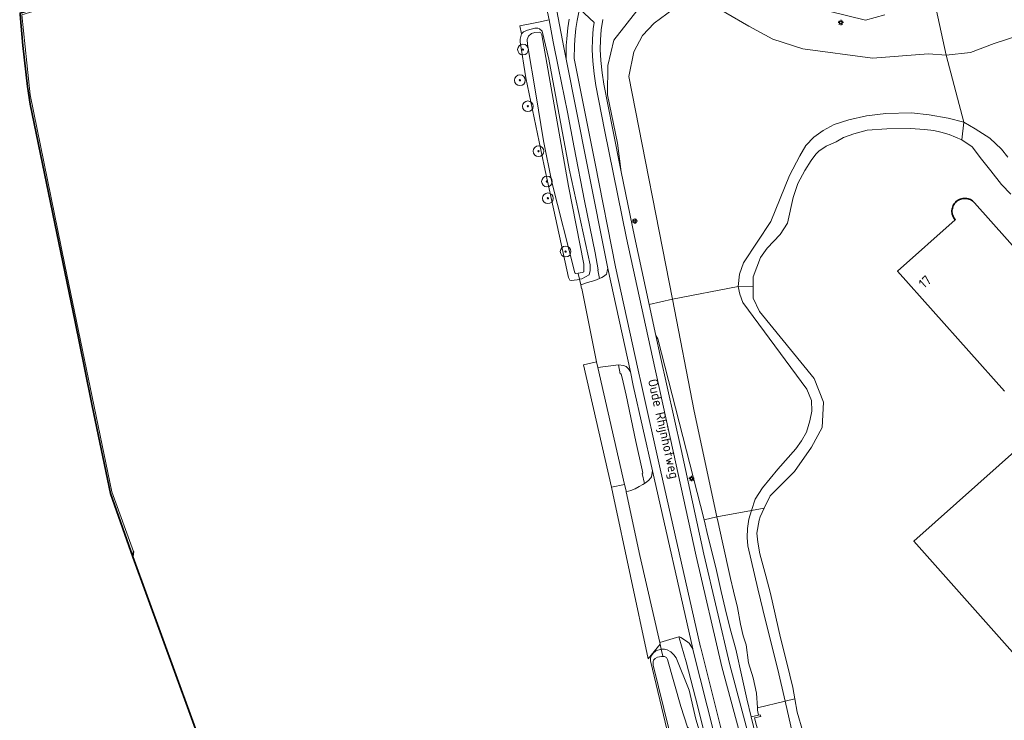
# Model space of a CAD drawing. Header units: metres. Extents: x 89394 to 92106, y 463550 to 466167.
# Tile 11 of 112: x 90584 to 90767, y 464555 to 464686. Entities that reach past the tile are written whole.
import ezdxf
from ezdxf.enums import TextEntityAlignment as Align

# ---------------------------------------------------------------- set-up
doc = ezdxf.new("R2010")
doc.units = ezdxf.units.M
for name, color, linetype, lineweight in [('B-PV-GK-BESCHOEIING-G', 253, 'OB-BESCHOEIING-BLOK', 35), ('B-PV-GR-BOOM-S', 90, 'Continuous', 25), ('B-PV-GR-BOUWLAND_BRAAKLIGGEND-GV', 200, 'Continuous', 13), ('B-PV-IE-MEUBILAIR-S', 7, 'Continuous', 25), ('B-PV-IE-TERREINAFSCHEIDING_KUNSTMATIG_HEKWERK-G', 20, 'IE-TERREINAFSCHEIDING_KUNSTMATIG-SO', 18), ('B-PV-OG-BEBOUWING-GV', 7, 'Continuous', 35), ('B-PV-OG-BEBOUWING-T18', 1, 'Continuous', 18), ('B-PV-OG-TERREIN_BEGROEID-GV', 7, 'Continuous', 18), ('B-PV-OG-TERREIN_ERF-GV', 50, 'Continuous', 18), ('B-PV-OG-TERREIN_OEVER-GV', 7, 'Continuous', 18), ('B-PV-OG-TOPOGRAFIE-T18', 1, 'Continuous', 18), ('B-PV-OG-WATER_KANAAL-GV', 120, 'Continuous', 18), ('B-PV-OG-WATER_SLOOT-GV', 120, 'Continuous', 18), ('B-PV-OG-WEG-GV', 7, 'Continuous', 18), ('B-PV-VH-VERHARDING_ASFALT-GV', 210, 'Continuous', 18), ('B-PV-VH-VERHARDING_BETON-GV', 252, 'Continuous', 18), ('B-PV-VH-VERHARDING_GESLOTEN-GV', 210, 'Continuous', 18), ('B-PV-VH-VERHARDING_OPEN_TEGEL-GV', 90, 'Continuous', 18)]:
    doc.layers.add(name, color=color, linetype=linetype, lineweight=lineweight)
doc.styles.add('NLCS-ISO', font='NLCS-ISO.ttf')
doc.styles.add('NLCS-ISO-M500-T18', font='NLCS-ISO.ttf', dxfattribs={"height": 0.9})
doc.linetypes.add('IE-TERREINAFSCHEIDING_KUNSTMATIG-SO', pattern='A,4,[82,NLCS.SHX,S=0.75,R=90,X=0,Y=0],4,-2', length=10)
doc.linetypes.add('OB-BESCHOEIING-BLOK', pattern='A,6,-1,[152,NLCS.SHX,S=2,R=0,X=-1,Y=0]', length=7)

# ---------------------------------------------------------------- blocks, each defined once
blk = doc.blocks.new('SIE-MEUBILAIR_PAAL_LICHTMAST-SO')
for points in [[(-0.62, 0), (-1, 0)], [(-0.71, 0.71), (-0.44, 0.44)], [(0, 1), (0, 0.62)], [(0.44, 0.44), (0.71, 0.71)], [(1, 0), (0.62, 0)], [(-0.71, -0.71), (-0.44, -0.44)], [(0, -0.62), (0, -1)], [(0.44, -0.44), (0.71, -0.71)]]:
    blk.add_lwpolyline(points)
blk.add_circle((0, 0), 0.5)
blk = doc.blocks.new('SGR-BOOM_GBKN-SO')
at = {"linetype": 'ByBlock', "lineweight": 18}
h = blk.add_hatch(color=0, dxfattribs=at)
h.dxf.hatch_style = 1
edge = h.paths.add_edge_path()
edge.add_arc((0, 0), 0.25, 0, 360)
at = {"color": 0, "linetype": 'ByBlock', "lineweight": 18}
for radius in [2, 0.25]:
    blk.add_circle((0, 0), radius, dxfattribs=at)
at = {"color": 0, "linetype": 'ByBlock', "lineweight": 18, "style": 'NLCS-ISO'}
blk.add_attdef('SOORT', (2.5, 0), '', height=1.5, dxfattribs=at)

msp = doc.modelspace()

# ---------------------------------------------------------------- linework, layer by layer
at = {"layer": 'B-PV-GK-BESCHOEIING-G', "flags": 128}
for points in [[(90584.453, 464687.086), (90583.852, 464686.901), (90583.876, 464686.631), (90584.378, 464680.839), (90585.208, 464673.192), (90585.696, 464669.918), (90594.088, 464629.321), (90595.863, 464620.732), (90597.259, 464613.679), (90600.682, 464597.333), (90604.895, 464585.477), (90604.993, 464586.518)], [(90627.891, 464522.185), (90623.165, 464535.045), (90618.257, 464548.8), (90604.895, 464585.477)]]:
    msp.add_lwpolyline(points, dxfattribs=at)
at = {"layer": 'B-PV-GR-BOUWLAND_BRAAKLIGGEND-GV', "flags": 128}
for points in [[(90692.577, 464685.711), (90692.24, 464683.788), (90692.098, 464681.951), (90692.054, 464680.09), (90692.199, 464678.047), (90692.443, 464675.747), (90692.723, 464673.668), (90694.331, 464665.424), (90695.991, 464657.274), (90695.27, 464662.65), (90693.445, 464671.646), (90693.488, 464677.122), (90694.589, 464681.842), (90701.374, 464690.588)], [(90720.814, 464690.757), (90741.54, 464685.579), (90745.175, 464686.556)]]:
    msp.add_lwpolyline(points, dxfattribs=at)
at = {"layer": 'B-PV-IE-TERREINAFSCHEIDING_KUNSTMATIG_HEKWERK-G', "flags": 128}
for points in [[(90687.949, 464638.327), (90688.185, 464637.258), (90688.418, 464636.205), (90688.57, 464635.516)], [(90703.248, 464569.184), (90703.46, 464568.276), (90703.759, 464566.994)]]:
    msp.add_lwpolyline(points, dxfattribs=at)
at = {"layer": 'B-PV-OG-BEBOUWING-GV', "flags": 128}
for points in [[(90782.199, 464628.71), (90761.877, 464651.547), (90761.712, 464651.715), (90761.531, 464651.866), (90761.337, 464651.999), (90761.13, 464652.112), (90760.913, 464652.204), (90760.688, 464652.275), (90760.458, 464652.323), (90760.224, 464652.348), (90759.988, 464652.35), (90759.753, 464652.329), (90759.522, 464652.285), (90759.296, 464652.219), (90759.077, 464652.131), (90758.869, 464652.022), (90758.671, 464651.893), (90758.488, 464651.745), (90758.32, 464651.58), (90758.169, 464651.399), (90758.036, 464651.205), (90757.923, 464650.998), (90757.831, 464650.781), (90757.761, 464650.556), (90757.713, 464650.326), (90757.687, 464650.091), (90757.685, 464649.856), (90757.706, 464649.621), (90757.75, 464649.39), (90757.817, 464649.164), (90757.905, 464648.945), (90758.014, 464648.736), (90758.143, 464648.539), (90758.291, 464648.356), (90747.534, 464638.783), (90767.477, 464616.372)], [(90782.418, 464616.777), (90750.572, 464588.437), (90770.497, 464566.047)]]:
    msp.add_lwpolyline(points, dxfattribs=at)
at = {"layer": 'B-PV-OG-TERREIN_BEGROEID-GV', "flags": 128}
for points in [[(90682.513, 464685.642), (90680.567, 464685.245), (90679.335, 464684.994), (90677.045, 464684.527), (90677.374, 464683.041), (90677.777, 464683.383), (90678.493, 464683.724), (90679.896, 464684.091), (90680.44, 464684.089), (90680.724, 464684.002), (90681.209, 464683.514), (90682.45, 464678.303), (90686.242, 464657.892), (90690.185, 464639.97), (90690.18, 464638.911), (90689.977, 464638.111), (90688.63, 464637.372), (90688.185, 464637.258), (90688.418, 464636.205), (90689.688, 464636.646), (90691.07, 464637.057), (90691.901, 464637.391), (90691.603, 464638.989), (90691.699, 464639.004), (90691.146, 464642.206), (90689.105, 464651.895), (90687.224, 464661.826), (90685.977, 464668.451), (90684.305, 464676.614), (90683.315, 464681.571)], [(90691.63, 464620.818), (90691.391, 464621.865), (90688.954, 464621.309), (90694.167, 464598.476), (90696.599, 464599.012)], [(90695.502, 464621.301), (90694.982, 464621.252), (90691.63, 464620.818), (90696.599, 464599.012), (90696.878, 464597.833), (90696.921, 464597.631), (90697.758, 464597.88), (90698.558, 464598.169), (90699.35, 464598.588), (90699.994, 464598.964), (90700.351, 464599.194), (90699.894, 464601.053), (90700.039, 464601.099), (90699.91, 464601.733), (90698.731, 464607.035), (90696.875, 464615.636), (90696.35, 464618.072), (90695.961, 464619.651), (90695.798, 464619.633)]]:
    msp.add_lwpolyline(points, close=True, dxfattribs=at)
at = {"layer": 'B-PV-OG-TERREIN_ERF-GV', "flags": 128}
for points in [[(90584.192, 464686.59), (90585.721, 464671.648), (90592.21, 464639.955), (90600.983, 464597.596), (90604.993, 464586.518), (90604.895, 464585.477), (90618.257, 464548.8)], [(90704.563, 464553.112), (90701.444, 464566.082), (90701.474, 464566.593), (90701.624, 464567.078), (90701.922, 464567.538), (90702.46, 464567.946), (90703.46, 464568.276), (90703.248, 464569.184), (90701.005, 464566.504), (90694.439, 464597.283), (90694.167, 464598.476), (90688.954, 464621.309), (90691.391, 464621.865), (90688.633, 464635.531), (90688.57, 464635.516), (90688.418, 464636.205), (90688.185, 464637.258), (90687.743, 464637.146), (90686.655, 464637.007), (90686.369, 464637.122), (90686.143, 464637.609), (90681.608, 464658.395), (90678.176, 464674.856), (90677.14, 464681.526), (90677.143, 464682.069), (90677.374, 464683.041), (90677.045, 464684.527), (90679.335, 464684.994), (90680.567, 464685.245), (90682.513, 464685.642), (90682.052, 464687.982)], [(90768.641, 464653.111), (90766.893, 464654.927), (90764.955, 464657.467), (90763.213, 464659.64), (90761.469, 464661.977), (90759.514, 464663.283), (90757.158, 464664.241), (90755.626, 464664.716), (90754.316, 464664.988), (90752.559, 464665.185), (90749.959, 464665.4), (90745.558, 464665.305), (90741.839, 464665.067), (90739.405, 464664.42), (90737.421, 464663.724), (90736.105, 464662.926), (90734.232, 464662.094), (90732.837, 464661.144), (90732.291, 464660.575), (90731.417, 464659.413), (90730.258, 464657.534), (90728.927, 464655.145), (90728.075, 464652.519), (90726.988, 464647.699), (90725.64, 464645.632), (90723.19, 464643.057), (90721.974, 464641.345), (90720.586, 464637.723), (90720.589, 464635.951), (90720.593, 464633.765), (90721.753, 464631.235), (90731.991, 464618.779), (90733.743, 464614.348), (90733.488, 464609.609), (90731.476, 464605.979), (90728.301, 464601.415), (90723.737, 464596.905), (90722.673, 464594.586), (90721.932, 464592.972), (90721.707, 464592.313), (90721.307, 464589.938), (90721.439, 464588.227), (90721.828, 464586.086), (90722.987, 464581.924), (90723.841, 464578.64), (90725.699, 464570.37), (90726.904, 464565.724), (90727.987, 464561.148), (90728.365, 464559.001), (90728.802, 464556.513), (90729.888, 464552.935)], [(90767.477, 464616.372), (90747.534, 464638.783), (90758.291, 464648.356), (90758.143, 464648.539), (90758.014, 464648.736), (90757.905, 464648.945), (90757.817, 464649.164), (90757.75, 464649.39), (90757.706, 464649.621), (90757.685, 464649.856), (90757.687, 464650.091), (90757.713, 464650.326), (90757.761, 464650.556), (90757.831, 464650.781), (90757.923, 464650.998), (90758.036, 464651.205), (90758.169, 464651.399), (90758.32, 464651.58), (90758.488, 464651.745), (90758.671, 464651.893), (90758.869, 464652.022), (90759.077, 464652.131), (90759.296, 464652.219), (90759.522, 464652.285), (90759.753, 464652.329), (90759.988, 464652.35), (90760.224, 464652.348), (90760.458, 464652.323), (90760.688, 464652.275), (90760.913, 464652.204), (90761.13, 464652.112), (90761.337, 464651.999), (90761.531, 464651.866), (90761.712, 464651.715), (90761.877, 464651.547), (90782.199, 464628.71)], [(90770.497, 464566.047), (90750.572, 464588.437), (90782.418, 464616.777)]]:
    msp.add_lwpolyline(points, dxfattribs=at)
at = {"layer": 'B-PV-OG-TERREIN_OEVER-GV', "flags": 128}
for points in [[(90768.196, 464692.52), (90767.004, 464691.892), (90765.51, 464691.189), (90763.239, 464690.215), (90761.358, 464689.437), (90759.107, 464688.673), (90757.538, 464688.21), (90756.782, 464688.023), (90754.92, 464687.652), (90754.729, 464687.615), (90756.591, 464679.051), (90761.122, 464679.544), (90765.571, 464681.214), (90770.362, 464682.793)], [(90701.374, 464690.588), (90694.589, 464681.842), (90693.488, 464677.122), (90693.445, 464671.646), (90695.27, 464662.65), (90695.991, 464657.274), (90698.447, 464645.218), (90701.195, 464632.561), (90705.521, 464633.536), (90697.379, 464675.052), (90698.345, 464679.705), (90699.934, 464682.722), (90702.11, 464685.035), (90705.681, 464687.625)], [(90745.175, 464686.556), (90741.54, 464685.579), (90720.814, 464690.757)], [(90711.199, 464689.5), (90719.802, 464684.458), (90724.252, 464682.021), (90729.854, 464680.269), (90742.855, 464678.512), (90753.281, 464679.311), (90756.591, 464679.051), (90754.729, 464687.615)], [(90768.099, 464660.01), (90766.904, 464661.509), (90764.718, 464663.584), (90761.986, 464665.343), (90759.908, 464666.554), (90759.514, 464663.283), (90761.469, 464661.977), (90763.213, 464659.64), (90764.955, 464657.467), (90766.893, 464654.927), (90768.641, 464653.111)], [(90710.507, 464553.178), (90709.927, 464555.228), (90708.666, 464560.605), (90706.221, 464566.69), (90705.812, 464567.23), (90705.21, 464567.772), (90704.58, 464568.143), (90704.047, 464568.271), (90703.46, 464568.276), (90702.46, 464567.946), (90701.922, 464567.538), (90701.624, 464567.078), (90701.474, 464566.593), (90701.444, 464566.082), (90704.563, 464553.112)], [(90704.897, 464553.176), (90701.954, 464565.303), (90701.912, 464565.961), (90701.987, 464566.203), (90702.331, 464566.54), (90702.747, 464566.755), (90703.503, 464566.894), (90704.039, 464566.888), (90704.427, 464566.738), (90704.642, 464566.346), (90707.132, 464557.558), (90708.338, 464553.736)]]:
    msp.add_lwpolyline(points, dxfattribs=at)
for points in [[(90681.209, 464683.514), (90680.724, 464684.002), (90680.44, 464684.089), (90679.896, 464684.091), (90678.493, 464683.724), (90677.777, 464683.383), (90677.374, 464683.041), (90677.143, 464682.069), (90677.14, 464681.526), (90678.176, 464674.856), (90681.608, 464658.395), (90686.143, 464637.609), (90686.369, 464637.122), (90686.655, 464637.007), (90687.743, 464637.146), (90688.185, 464637.258), (90688.63, 464637.372), (90689.977, 464638.111), (90690.18, 464638.911), (90690.185, 464639.97), (90686.242, 464657.892), (90682.45, 464678.303)], [(90679.263, 464683.092), (90679.865, 464683.261), (90680.752, 464683.344), (90680.98, 464683.2), (90681.15, 464682.856), (90686.173, 464654.66), (90689.002, 464640.054), (90689.021, 464638.661), (90688.777, 464638.54), (90687.517, 464638.355), (90687.353, 464638.451), (90683.029, 464655.357), (90681.511, 464663.087), (90680.082, 464671.874), (90678.484, 464681.035), (90678.458, 464681.979), (90678.689, 464682.607)], [(90759.514, 464663.283), (90759.908, 464666.554), (90756.95, 464667.321), (90753.443, 464667.958), (90750.127, 464668.288), (90745.316, 464668.198), (90741.739, 464667.753), (90738.474, 464666.971), (90735.702, 464666.133), (90733.628, 464665.01), (90731.904, 464663.784), (90730.434, 464662.239), (90729.274, 464660.292), (90727.363, 464656.598), (90723.921, 464648.067), (90718.772, 464640.356), (90718.069, 464638.232), (90717.81, 464635.946), (90720.589, 464635.951), (90720.586, 464637.723), (90721.974, 464641.345), (90723.19, 464643.057), (90725.64, 464645.632), (90726.988, 464647.699), (90728.075, 464652.519), (90728.927, 464655.145), (90730.258, 464657.534), (90731.417, 464659.413), (90732.291, 464660.575), (90732.837, 464661.144), (90734.232, 464662.094), (90736.105, 464662.926), (90737.421, 464663.724), (90739.405, 464664.42), (90741.839, 464665.067), (90745.558, 464665.305), (90749.959, 464665.4), (90752.559, 464665.185), (90754.316, 464664.988), (90755.626, 464664.716), (90757.158, 464664.241)], [(90720.589, 464635.951), (90717.81, 464635.946), (90718.1, 464634.465), (90718.638, 464632.945), (90730.61, 464616.762), (90731.461, 464614.671), (90731.527, 464612.669), (90731.19, 464610.858), (90730.57, 464608.735), (90729.638, 464607.127), (90728.565, 464605.671), (90725.212, 464601.848), (90722.308, 464598.338), (90720.958, 464596.248), (90720.3, 464594.143), (90722.673, 464594.586), (90723.737, 464596.905), (90728.301, 464601.415), (90731.476, 464605.979), (90733.488, 464609.609), (90733.743, 464614.348), (90731.991, 464618.779), (90721.753, 464631.235), (90720.593, 464633.765)], [(90705.521, 464633.536), (90701.195, 464632.561), (90702.452, 464626.773), (90702.842, 464626.184), (90711.464, 464592.405), (90713.795, 464592.93), (90709.616, 464612.655)], [(90713.795, 464592.93), (90711.464, 464592.405), (90712.127, 464589.421), (90713.602, 464583.49), (90714.637, 464579.025), (90715.402, 464575.837), (90716.294, 464572.056), (90717.384, 464568.249), (90718.575, 464562.946), (90719.392, 464559.034), (90720.215, 464555.664), (90721.604, 464555.987), (90721.419, 464556.877), (90721.391, 464557.307), (90721.213, 464560.074), (90720.618, 464562.925), (90719.705, 464565.744), (90719.285, 464569.056), (90718.752, 464570.755), (90718.238, 464572.94), (90717.696, 464576.038), (90716.898, 464579.118), (90716.362, 464581.475), (90714.843, 464588.488), (90714.056, 464591.928)], [(90721.932, 464592.972), (90722.673, 464594.586), (90720.3, 464594.143), (90719.813, 464592.528), (90719.547, 464590.802), (90719.485, 464589.115), (90719.607, 464587.547), (90721.468, 464579.557), (90722.915, 464573.617), (90725.171, 464564.477), (90726.568, 464558.548), (90728.365, 464559.001), (90727.987, 464561.148), (90726.904, 464565.724), (90725.699, 464570.37), (90723.841, 464578.64), (90722.987, 464581.924), (90721.828, 464586.086), (90721.439, 464588.227), (90721.307, 464589.938), (90721.707, 464592.313)], [(90728.365, 464559.001), (90726.568, 464558.548), (90727.653, 464553.94), (90728.131, 464551.05), (90727.484, 464549.782), (90726.268, 464549.618), (90725.143, 464549.465), (90724.187, 464549.93), (90723.127, 464550.65), (90722.556, 464552.498), (90721.112, 464552.067), (90721.521, 464550.901), (90722.165, 464549.999), (90723.463, 464548.677), (90724.438, 464548.36), (90725.521, 464548.163), (90726.555, 464548.215), (90727.774, 464548.497), (90728.499, 464548.732), (90728.904, 464548.863), (90729.695, 464549.961), (90730.138, 464550.942), (90729.888, 464552.935), (90728.802, 464556.513)]]:
    msp.add_lwpolyline(points, close=True, dxfattribs=at)
at = {"layer": 'B-PV-OG-WATER_KANAAL-GV', "flags": 128}
msp.add_lwpolyline([(90712.764, 464318.854), (90709.671, 464327.29), (90709.486, 464331.827), (90689.114, 464378.462), (90633.422, 464507.026), (90632.099, 464510.698), (90627.956, 464522.007), (90627.891, 464522.185), (90623.165, 464535.045), (90618.257, 464548.8), (90604.895, 464585.477), (90600.682, 464597.333), (90597.259, 464613.679), (90595.863, 464620.732), (90594.088, 464629.321), (90585.696, 464669.918), (90585.208, 464673.192), (90584.378, 464680.839), (90583.876, 464686.631), (90583.852, 464686.901), (90584.453, 464687.086), (90583.767, 464687.746), (90586.941, 464720.26), (90590.572, 464757.817)], dxfattribs=at)
at = {"layer": 'B-PV-OG-WATER_SLOOT-GV', "flags": 128}
for points in [[(90705.681, 464687.625), (90702.11, 464685.035), (90699.934, 464682.722), (90698.345, 464679.705), (90697.379, 464675.052), (90705.521, 464633.536), (90717.81, 464635.946), (90718.069, 464638.232), (90718.772, 464640.356), (90723.921, 464648.067), (90727.363, 464656.598), (90729.274, 464660.292), (90730.434, 464662.239), (90731.904, 464663.784), (90733.628, 464665.01), (90735.702, 464666.133), (90738.474, 464666.971), (90741.739, 464667.753), (90745.316, 464668.198), (90750.127, 464668.288), (90753.443, 464667.958), (90756.95, 464667.321), (90759.908, 464666.554), (90756.591, 464679.051), (90753.281, 464679.311), (90742.855, 464678.512), (90729.854, 464680.269), (90724.252, 464682.021), (90719.802, 464684.458), (90711.199, 464689.5)], [(90770.362, 464682.793), (90765.571, 464681.214), (90761.122, 464679.544), (90756.591, 464679.051), (90759.908, 464666.554), (90761.986, 464665.343), (90764.718, 464663.584), (90766.904, 464661.509), (90768.099, 464660.01)]]:
    msp.add_lwpolyline(points, dxfattribs=at)
for points in [[(90681.15, 464682.856), (90680.98, 464683.2), (90680.752, 464683.344), (90679.865, 464683.261), (90679.263, 464683.092), (90678.689, 464682.607), (90678.458, 464681.979), (90678.484, 464681.035), (90680.082, 464671.874), (90681.511, 464663.087), (90683.029, 464655.357), (90687.353, 464638.451), (90687.517, 464638.355), (90688.777, 464638.54), (90689.021, 464638.661), (90689.002, 464640.054), (90686.173, 464654.66)], [(90717.81, 464635.946), (90705.521, 464633.536), (90709.616, 464612.655), (90713.795, 464592.93), (90720.3, 464594.143), (90720.958, 464596.248), (90722.308, 464598.338), (90725.212, 464601.848), (90728.565, 464605.671), (90729.638, 464607.127), (90730.57, 464608.735), (90731.19, 464610.858), (90731.527, 464612.669), (90731.461, 464614.671), (90730.61, 464616.762), (90718.638, 464632.945), (90718.1, 464634.465)], [(90720.3, 464594.143), (90713.795, 464592.93), (90714.056, 464591.928), (90714.843, 464588.488), (90716.362, 464581.475), (90716.898, 464579.118), (90717.696, 464576.038), (90718.238, 464572.94), (90718.752, 464570.755), (90719.285, 464569.056), (90719.705, 464565.744), (90720.618, 464562.925), (90721.213, 464560.074), (90721.391, 464557.307), (90726.568, 464558.548), (90725.171, 464564.477), (90722.915, 464573.617), (90721.468, 464579.557), (90719.607, 464587.547), (90719.485, 464589.115), (90719.547, 464590.802), (90719.813, 464592.528)], [(90704.642, 464566.346), (90704.427, 464566.738), (90704.039, 464566.888), (90703.503, 464566.894), (90702.747, 464566.755), (90702.331, 464566.54), (90701.987, 464566.203), (90701.912, 464565.961), (90701.954, 464565.303), (90704.897, 464553.176), (90704.938, 464552.03), (90705.868, 464549.601), (90707.478, 464550.312), (90709.17, 464550.795), (90708.644, 464553.448), (90708.338, 464553.736), (90707.132, 464557.558)], [(90726.568, 464558.548), (90721.391, 464557.307), (90721.419, 464556.877), (90721.604, 464555.987), (90721.914, 464556.028), (90722.002, 464555.741), (90720.868, 464555.447), (90721.581, 464552.626), (90722.754, 464552.849), (90722.826, 464552.532), (90722.556, 464552.498), (90723.127, 464550.65), (90724.187, 464549.93), (90725.143, 464549.465), (90726.268, 464549.618), (90727.484, 464549.782), (90728.131, 464551.05), (90727.653, 464553.94)]]:
    msp.add_lwpolyline(points, close=True, dxfattribs=at)
at = {"layer": 'B-PV-OG-WEG-GV', "flags": 128}
for points in [[(90721.112, 464552.067), (90720.215, 464555.664), (90719.392, 464559.034), (90718.575, 464562.946), (90717.384, 464568.249), (90716.294, 464572.056), (90715.402, 464575.837), (90714.637, 464579.025), (90713.602, 464583.49), (90712.127, 464589.421), (90711.464, 464592.405), (90702.842, 464626.184), (90702.452, 464626.773), (90703.263, 464623.037), (90707.155, 464605.52), (90711.422, 464585.983), (90716.238, 464565.336), (90720.605, 464549.019)], [(90711.402, 464553.015), (90709.826, 464559.225), (90708.106, 464565.938), (90706.821, 464570.377), (90706.749, 464570.572), (90706.297, 464570.468), (90703.165, 464569.548), (90703.248, 464569.184), (90703.46, 464568.276), (90704.047, 464568.271), (90704.58, 464568.143), (90705.21, 464567.772), (90705.812, 464567.23), (90706.221, 464566.69), (90708.666, 464560.605), (90709.927, 464555.228), (90710.507, 464553.178)]]:
    msp.add_lwpolyline(points, dxfattribs=at)
at = {"layer": 'B-PV-VH-VERHARDING_ASFALT-GV', "flags": 128}
for points in [[(90682.076, 464697.143), (90685.289, 464680.472), (90685.718, 464678.305), (90685.74, 464680.857), (90685.845, 464682.096), (90686.053, 464684.188), (90686.28, 464685.762)], [(90719.155, 464548.635), (90714.782, 464564.971), (90709.959, 464585.653), (90705.69, 464605.198), (90701.798, 464622.715), (90696.979, 464644.909), (90692.86, 464665.131), (90691.242, 464673.424), (90690.954, 464675.568), (90690.705, 464677.914), (90690.552, 464680.054), (90690.599, 464682.027), (90690.75, 464683.976), (90690.957, 464685.157), (90688.182, 464687.679), (90687.76, 464685.511), (90687.542, 464684.006), (90687.339, 464681.959), (90687.239, 464680.787), (90687.219, 464678.446), (90691.091, 464658.887), (90694.939, 464639.563), (90699.148, 464620.313), (90699.697, 464617.801), (90703.263, 464601.886), (90710.782, 464568.65), (90710.804, 464568.554), (90714.806, 464552.635)], [(90714.806, 464552.635), (90710.804, 464568.554), (90710.782, 464568.65), (90703.263, 464601.886), (90699.697, 464617.801), (90699.148, 464620.313), (90694.939, 464639.563), (90691.091, 464658.887), (90687.219, 464678.446), (90687.239, 464680.787), (90687.339, 464681.959), (90687.542, 464684.006), (90687.76, 464685.511), (90688.182, 464687.679)], [(90688.182, 464687.679), (90690.957, 464685.157), (90690.75, 464683.976), (90690.599, 464682.027), (90690.552, 464680.054), (90690.705, 464677.914), (90690.954, 464675.568), (90691.242, 464673.424), (90692.86, 464665.131), (90696.979, 464644.909), (90701.798, 464622.715), (90705.69, 464605.198), (90709.959, 464585.653), (90714.782, 464564.971), (90719.155, 464548.635)], [(90686.28, 464685.762), (90686.053, 464684.188), (90685.845, 464682.096), (90685.74, 464680.857), (90685.718, 464678.305), (90689.62, 464658.595), (90693.471, 464639.257), (90697.683, 464619.993), (90698.233, 464617.477), (90701.8, 464601.556), (90709.319, 464568.319), (90709.345, 464568.206), (90713.354, 464552.261)], [(90720.605, 464549.019), (90716.238, 464565.336), (90711.422, 464585.983), (90707.155, 464605.52), (90703.263, 464623.037), (90702.452, 464626.773), (90701.195, 464632.561), (90698.447, 464645.218), (90695.991, 464657.274), (90694.331, 464665.424), (90692.723, 464673.668), (90692.443, 464675.747), (90692.199, 464678.047), (90692.054, 464680.09), (90692.098, 464681.951), (90692.24, 464683.788), (90692.577, 464685.711)]]:
    msp.add_lwpolyline(points, dxfattribs=at)
for points in [[(90693.471, 464639.257), (90693.39, 464638.808), (90693.307, 464638.495), (90693.206, 464638.226), (90692.876, 464637.907), (90692.367, 464637.624), (90691.901, 464637.391), (90691.07, 464637.057), (90689.688, 464636.646), (90688.418, 464636.205), (90688.57, 464635.516), (90688.633, 464635.531), (90691.391, 464621.865), (90691.63, 464620.818), (90694.982, 464621.252), (90695.502, 464621.301), (90696.419, 464621.175), (90696.915, 464621.023), (90697.331, 464620.569), (90697.683, 464619.993)], [(90701.8, 464601.556), (90701.705, 464600.875), (90701.617, 464600.429), (90701.513, 464600.221), (90701.041, 464599.706), (90700.509, 464599.296), (90700.351, 464599.194), (90699.994, 464598.964), (90699.35, 464598.588), (90698.558, 464598.169), (90697.758, 464597.88), (90696.921, 464597.631), (90699.453, 464585.763), (90703.165, 464569.548), (90706.297, 464570.468), (90706.749, 464570.572), (90706.832, 464570.592), (90707.096, 464570.479), (90707.799, 464570.012), (90708.415, 464569.591), (90708.661, 464569.368), (90708.797, 464569.186), (90708.985, 464568.916), (90709.319, 464568.319)]]:
    msp.add_lwpolyline(points, close=True, dxfattribs=at)
at = {"layer": 'B-PV-VH-VERHARDING_BETON-GV', "flags": 128}
msp.add_lwpolyline([(90721.604, 464555.987), (90720.215, 464555.664), (90721.112, 464552.067), (90722.556, 464552.498), (90722.826, 464552.532), (90722.754, 464552.849), (90721.581, 464552.626), (90720.868, 464555.447), (90722.002, 464555.741), (90721.914, 464556.028)], close=True, dxfattribs=at)
at = {"layer": 'B-PV-VH-VERHARDING_GESLOTEN-GV', "flags": 128}
msp.add_lwpolyline([(90592.21, 464639.955), (90585.721, 464671.648), (90584.192, 464686.59), (90595.823, 464690.204), (90595.808, 464690.399), (90595.798, 464690.523), (90590.83, 464689.044), (90589.194, 464688.566), (90584.534, 464687.008), (90584.453, 464687.086), (90583.852, 464686.901), (90583.876, 464686.631), (90584.378, 464680.839), (90585.208, 464673.192), (90585.696, 464669.918), (90594.088, 464629.321), (90595.863, 464620.732), (90597.259, 464613.679), (90600.682, 464597.333), (90604.895, 464585.477), (90604.993, 464586.518), (90600.983, 464597.596)], close=True, dxfattribs=at)
at = {"layer": 'B-PV-VH-VERHARDING_OPEN_TEGEL-GV', "flags": 128}
for points in [[(90682.052, 464687.982), (90682.513, 464685.642), (90683.315, 464681.571), (90684.305, 464676.614), (90685.977, 464668.451), (90687.224, 464661.826), (90689.105, 464651.895), (90691.146, 464642.206), (90691.699, 464639.004), (90691.603, 464638.989), (90691.901, 464637.391), (90692.367, 464637.624), (90692.876, 464637.907), (90693.206, 464638.226), (90693.307, 464638.495), (90693.39, 464638.808), (90693.471, 464639.257), (90689.62, 464658.595), (90685.718, 464678.305), (90685.289, 464680.472), (90682.076, 464697.143)], [(90713.354, 464552.261), (90709.345, 464568.206), (90709.319, 464568.319), (90708.985, 464568.916), (90708.797, 464569.186), (90708.661, 464569.368), (90708.415, 464569.591), (90707.799, 464570.012), (90707.096, 464570.479), (90706.832, 464570.592), (90706.749, 464570.572), (90706.821, 464570.377), (90708.106, 464565.938), (90709.826, 464559.225), (90711.402, 464553.015)]]:
    msp.add_lwpolyline(points, dxfattribs=at)
for points in [[(90697.683, 464619.993), (90697.331, 464620.569), (90696.915, 464621.023), (90696.419, 464621.175), (90695.502, 464621.301), (90695.798, 464619.633), (90695.961, 464619.651), (90696.35, 464618.072), (90696.875, 464615.636), (90698.731, 464607.035), (90699.91, 464601.733), (90700.039, 464601.099), (90699.894, 464601.053), (90700.351, 464599.194), (90700.509, 464599.296), (90701.041, 464599.706), (90701.513, 464600.221), (90701.617, 464600.429), (90701.705, 464600.875), (90701.8, 464601.556), (90698.233, 464617.477)], [(90696.921, 464597.631), (90696.878, 464597.833), (90696.599, 464599.012), (90694.167, 464598.476), (90694.439, 464597.283), (90701.005, 464566.504), (90703.248, 464569.184), (90703.165, 464569.548), (90699.453, 464585.763)]]:
    msp.add_lwpolyline(points, close=True, dxfattribs=at)

# ---------------------------------------------------------------- block references
at = {"layer": 'B-PV-GR-BOOM-S', "xscale": 0.5, "yscale": 0.5, "zscale": 0.5}
for p in [(90677.654, 464680.106), (90677.086, 464674.381), (90678.564, 464669.529), (90680.55, 464661.143), (90682.13, 464655.494), (90682.302, 464652.369), (90685.608, 464642.436)]:
    msp.add_blockref('SGR-BOOM_GBKN-SO', p, dxfattribs=at)
at = {"layer": 'B-PV-IE-MEUBILAIR-S', "xscale": 0.5, "yscale": 0.5, "zscale": 0.5}
for p in [(90736.927, 464685.134), (90698.496, 464648.124), (90709.113, 464600.085)]:
    msp.add_blockref('SIE-MEUBILAIR_PAAL_LICHTMAST-SO', p, dxfattribs=at)

# ---------------------------------------------------------------- texts
at = {"layer": 'B-PV-OG-BEBOUWING-T18', "style": 'NLCS-ISO-M500-T18'}
msp.add_text('17', height=1.8, rotation=41.7, dxfattribs=at).set_placement((90752.647, 464636.798), align=Align.MIDDLE)
at = {"layer": 'B-PV-OG-TOPOGRAFIE-T18', "style": 'NLCS-ISO-M500-T18'}
msp.add_text('Oude Rhijnhofweg', height=1.8, rotation=282.6, dxfattribs=at).set_placement((90703.645, 464609.329), align=Align.MIDDLE)

doc.saveas('drawing.dxf')
